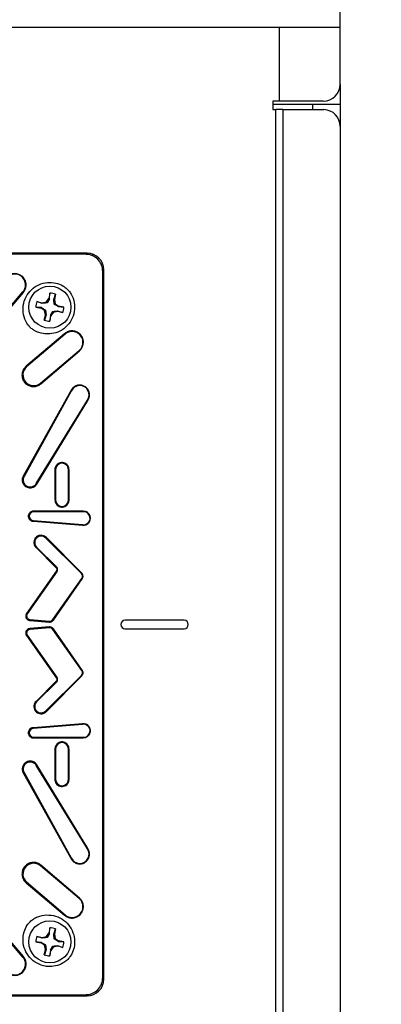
# Model space of a CAD drawing. Header units: inches. Extents: x 0.3 to 33.8, y 0.2 to 21.7.
# Tile 72 of 192: x 12.89 to 13.158, y 11.523 to 12.253. Entities that reach past the tile are written whole.
import ezdxf

# ---------------------------------------------------------------- set-up
doc = ezdxf.new("R2010")
doc.units = ezdxf.units.IN
doc.header["$MEASUREMENT"] = 0
doc.layers.add('BORDERS', color=7, linetype='Continuous')
doc.styles.add('SLDTEXTSTYLE0', font='TXT', dxfattribs={"width": 0.75})
doc.dimstyles.new('SLDDIMSTYLE0', dxfattribs={"dimtxt": 0.137795, "dimasz": 0.13, "dimexe": 0, "dimexo": 0.0625, "dimgap": 0.034449, "dimtad": 1, "dimdec": 3, "dimlfac": 10, "dimrnd": 1e-09, "dimzin": 4, "dimdsep": 46, "dimtxsty": 'SLDTEXTSTYLE0', "dimsah": 1, "dimcen": 0.09, "dimadec": 0, "dimazin": 1, "dimtfac": 1, "dimtdec": 3, "dimtofl": 0, "dimtmove": 0, "dimatfit": 3, "dimfxl": 0, "dimfrac": 2, "dimtolj": 1, "dimtzin": 12, "dimarcsym": 0})
doc.dimstyles.new('SLDDIMSTYLE3', dxfattribs={"dimtxt": 0.137795, "dimasz": 0.13, "dimexe": 0, "dimexo": 0.0625, "dimgap": 0.034449, "dimtad": 1, "dimdec": 3, "dimlfac": 10, "dimrnd": 1e-09, "dimzin": 4, "dimdsep": 46, "dimtxsty": 'SLDTEXTSTYLE0', "dimsah": 1, "dimcen": 0.09, "dimadec": 0, "dimazin": 1, "dimtfac": 1, "dimtdec": 3, "dimtmove": 0, "dimatfit": 0, "dimfxl": 0, "dimfrac": 2, "dimtolj": 1, "dimtzin": 12, "dimarcsym": 0})

# ---------------------------------------------------------------- blocks, each defined once
blk = doc.blocks.new('_D')
at = {"layer": 'BORDERS'}
for p, q in [((13.35243, 12.40217), (13.91908, 12.40217)), ((13.87971, 12.40217), (13.87971, 10.50717)), ((13.45479, 11.73083), (13.45479, 11.77281)), ((13.45479, 11.77281), (13.67354, 11.77281)), ((13.67354, 11.77281), (13.67354, 11.73083)), ((13.45479, 11.42538), (13.45479, 11.3834)), ((13.67354, 11.3834), (13.67354, 11.42538)), ((13.45479, 11.3834), (13.67354, 11.3834)), ((12.87743, 10.50717), (13.91908, 10.50717))]:
    blk.add_line(p, q, dxfattribs=at)
for points in [[(13.87971, 12.40217), (13.85971, 12.27217), (13.89971, 12.27217)], [(13.87971, 10.50717), (13.89971, 10.63717), (13.85971, 10.63717)]]:
    blk.add_solid(points, dxfattribs=at)
at = {"layer": 'BORDERS', "char_height": 0.137795, "attachment_point": 1, "rotation": 90, "style": 'SLDTEXTSTYLE0'}
for s, insert in [('18.950', (13.70208, 11.29811)), ('481', (13.49591, 11.42538))]:
    blk.add_mtext(s, dxfattribs=dict(at, insert=insert))
blk = doc.blocks.new('_D_3')
at = {"layer": 'BORDERS'}
for p, q in [((12.29586, 13.13381), (12.25388, 13.13381)), ((12.25388, 13.13381), (12.25388, 12.91506)), ((12.60131, 13.13381), (12.64329, 13.13381)), ((12.64329, 13.13381), (12.64329, 12.91506)), ((12.25388, 12.91506), (12.29586, 12.91506)), ((12.64329, 12.91506), (12.60131, 12.91506)), ((12.22705, 12.21279), (12.22705, 12.74826)), ((12.67705, 11.84404), (12.67705, 12.74826)), ((12.22705, 12.70889), (11.97705, 12.70889)), ((12.67705, 12.70889), (12.22705, 12.70889)), ((12.67705, 12.70889), (12.92705, 12.70889))]:
    blk.add_line(p, q, dxfattribs=at)
for points in [[(12.22705, 12.70889), (12.09705, 12.72889), (12.09705, 12.68889)], [(12.67705, 12.70889), (12.80705, 12.68889), (12.80705, 12.72889)]]:
    blk.add_solid(points, dxfattribs=at)
at = {"layer": 'BORDERS', "char_height": 0.137795, "attachment_point": 1, "style": 'SLDTEXTSTYLE0'}
for s, insert in [('114', (12.29586, 13.09269)), ('4.500', (12.2195, 12.88652))]:
    blk.add_mtext(s, dxfattribs=dict(at, insert=insert))

msp = doc.modelspace()

# ---------------------------------------------------------------- linework, layer by layer
at = {"color": 7, "linetype": 'Continuous', "lineweight": 25}
for p, q in [((13.12705, 12.2468), (13.12705, 12.26717)), ((13.08205, 12.2468), (12.27205, 12.2468)), ((13.08205, 12.19217), (13.08205, 12.2468)), ((13.12705, 12.2468), (13.08205, 12.2468)), ((13.12705, 12.20467), (13.12705, 12.2468)), ((13.12705, 12.20467), (13.12705, 12.18967)), ((13.08205, 12.19217), (13.07705, 12.19217)), ((13.07705, 12.19217), (13.07705, 12.18592)), ((13.11455, 12.19217), (13.08205, 12.19217)), ((13.12705, 12.18967), (13.07705, 12.18967)), ((13.07705, 12.18592), (13.07937, 12.18592)), ((13.07937, 10.72342), (13.07937, 12.18592)), ((13.08464, 12.18592), (13.07937, 12.18592)), ((13.08464, 12.18592), (13.08464, 10.72342)), ((13.08464, 12.18592), (13.11498, 12.18592)), ((13.10668, 12.18592), (13.10668, 12.18967)), ((13.12705, 12.18967), (13.12705, 12.17342)), ((13.12705, 12.17342), (13.12705, 10.73592)), ((12.93955, 12.07967), (12.41455, 12.07967)), ((12.93955, 12.07967), (12.41455, 12.07967)), ((12.93868, 12.0788), (12.41542, 12.0788)), ((12.93868, 12.0788), (12.93955, 12.07967)), ((12.95205, 12.06717), (12.95118, 12.0663)), ((12.95205, 11.54217), (12.95205, 12.06717)), ((12.95205, 11.54217), (12.95205, 12.06717)), ((12.95118, 11.54304), (12.95118, 12.0663)), ((12.86773, 12.02248), (12.89206, 12.0509)), ((12.86825, 12.02203), (12.8924, 12.0506)), ((12.89206, 12.0509), (12.8924, 12.0506)), ((12.9095, 12.04355), (12.91124, 12.04611)), ((12.91169, 12.04592), (12.90993, 12.0429)), ((12.91207, 12.05007), (12.91124, 12.04611)), ((12.91169, 12.04592), (12.91124, 12.04611)), ((12.91169, 12.04592), (12.91213, 12.05007)), ((12.91487, 12.04526), (12.91612, 12.04924)), ((12.91487, 12.04526), (12.91536, 12.04526)), ((12.91618, 12.04922), (12.91536, 12.04526)), ((12.91536, 12.04526), (12.91593, 12.04222)), ((12.9058, 12.03931), (12.90165, 12.03975)), ((12.90165, 12.03969), (12.90561, 12.03886)), ((12.90646, 12.04249), (12.90248, 12.04374)), ((12.9025, 12.0438), (12.90646, 12.04298)), ((12.9058, 12.03931), (12.90561, 12.03886)), ((12.90817, 12.03712), (12.90561, 12.03886)), ((12.9058, 12.03931), (12.90882, 12.03755)), ((12.90646, 12.04298), (12.9095, 12.04355)), ((12.90646, 12.04249), (12.90646, 12.04298)), ((12.90993, 12.0429), (12.9095, 12.04355)), ((12.91528, 12.04179), (12.91593, 12.04222)), ((12.9183, 12.04003), (12.91528, 12.04179)), ((12.91593, 12.04222), (12.91849, 12.04048)), ((12.9183, 12.04003), (12.91849, 12.04048)), ((12.9183, 12.04003), (12.92245, 12.03959)), ((12.92245, 12.03965), (12.91849, 12.04048)), ((12.90792, 12.03012), (12.90874, 12.03408)), ((12.90923, 12.03408), (12.90798, 12.0301)), ((12.90882, 12.03755), (12.90817, 12.03712)), ((12.90874, 12.03408), (12.90817, 12.03712)), ((12.90923, 12.03408), (12.90874, 12.03408)), ((12.91241, 12.03342), (12.91197, 12.02927)), ((12.91203, 12.02927), (12.91286, 12.03323)), ((12.91241, 12.03342), (12.91417, 12.03644)), ((12.91241, 12.03342), (12.91286, 12.03323)), ((12.9146, 12.03579), (12.91286, 12.03323)), ((12.91417, 12.03644), (12.9146, 12.03579)), ((12.91764, 12.03636), (12.9146, 12.03579)), ((12.91764, 12.03685), (12.92162, 12.0356)), ((12.91764, 12.03685), (12.91764, 12.03636)), ((12.9216, 12.03554), (12.91764, 12.03636)), ((12.92298, 12.02002), (12.89441, 11.99587)), ((12.92328, 12.01968), (12.89486, 11.99535)), ((12.92328, 12.01968), (12.92298, 12.02002)), ((12.90506, 11.98336), (12.93369, 12.00758)), ((12.90545, 11.98291), (12.93393, 12.0073)), ((12.93369, 12.00758), (12.93384, 12.00741)), ((12.93393, 12.0073), (12.93384, 12.00741)), ((12.89441, 11.99587), (12.89472, 11.99551)), ((12.89486, 11.99535), (12.89472, 11.99551)), ((12.90506, 11.98336), (12.9052, 11.9832)), ((12.90545, 11.98291), (12.9052, 11.9832)), ((12.92756, 11.97767), (12.8923, 11.91462)), ((12.92793, 11.97749), (12.89292, 11.91427)), ((12.90196, 11.90901), (12.9398, 11.97073)), ((12.90249, 11.90868), (12.94006, 11.97056)), ((12.89292, 11.91427), (12.8923, 11.91462)), ((12.91577, 11.91913), (12.91581, 11.89693)), ((12.91629, 11.91914), (12.91633, 11.89693)), ((12.92582, 11.89693), (12.92586, 11.91928)), ((12.92624, 11.89693), (12.92628, 11.91927)), ((12.90196, 11.90901), (12.90249, 11.90868)), ((12.93681, 11.88848), (12.89989, 11.88863)), ((12.93682, 11.88815), (12.89989, 11.88799)), ((12.89983, 11.88107), (12.93619, 11.87828)), ((12.89986, 11.88171), (12.93623, 11.87862)), ((12.93539, 11.84243), (12.90906, 11.86863)), ((12.93563, 11.84268), (12.90947, 11.86902)), ((12.90181, 11.8616), (12.91682, 11.84669)), ((12.90226, 11.86204), (12.91718, 11.84705)), ((12.91702, 11.8445), (12.89476, 11.81285)), ((12.91743, 11.84421), (12.89532, 11.81245)), ((12.91718, 11.84705), (12.91682, 11.84669)), ((12.91743, 11.84421), (12.91702, 11.8445)), ((12.91429, 11.80826), (12.93578, 11.83876)), ((12.91472, 11.80797), (12.93606, 11.83856)), ((12.89711, 11.80773), (12.89715, 11.80818)), ((12.89711, 11.80773), (12.91177, 11.8065)), ((12.89717, 11.80839), (12.89715, 11.80818)), ((12.89717, 11.80839), (12.91182, 11.80704)), ((12.91177, 11.8065), (12.9118, 11.80683)), ((12.91182, 11.80704), (12.9118, 11.80683)), ((13.01143, 11.80779), (12.96768, 11.80779)), ((12.91177, 11.80284), (12.89711, 11.80161)), ((12.89711, 11.80161), (12.89715, 11.80116)), ((12.89717, 11.80095), (12.89715, 11.80116)), ((12.91182, 11.8023), (12.89717, 11.80095)), ((12.91177, 11.80284), (12.9118, 11.80251)), ((12.91182, 11.8023), (12.9118, 11.80251)), ((12.93578, 11.77058), (12.91429, 11.80108)), ((12.93606, 11.77078), (12.91472, 11.80137)), ((12.96768, 11.80154), (13.01143, 11.80154)), ((12.89476, 11.79649), (12.91702, 11.76484)), ((12.89532, 11.79689), (12.91743, 11.76513)), ((12.91682, 11.76265), (12.90181, 11.74774)), ((12.91718, 11.76229), (12.90226, 11.7473)), ((12.90906, 11.74071), (12.93539, 11.76691)), ((12.90947, 11.74032), (12.93563, 11.76666)), ((12.91718, 11.76229), (12.91682, 11.76265)), ((12.91743, 11.76513), (12.91702, 11.76484)), ((12.93619, 11.73106), (12.89983, 11.72827)), ((12.93623, 11.73072), (12.89986, 11.72763)), ((12.89989, 11.72135), (12.93682, 11.72119)), ((12.89989, 11.72071), (12.93681, 11.72086)), ((12.91581, 11.71241), (12.91577, 11.69021)), ((12.91633, 11.71241), (12.91629, 11.6902)), ((12.92586, 11.69006), (12.92582, 11.71241)), ((12.92628, 11.69007), (12.92624, 11.71241)), ((12.89292, 11.69507), (12.8923, 11.69472)), ((12.89292, 11.69507), (12.92793, 11.63185)), ((12.90196, 11.70033), (12.90249, 11.70066)), ((12.9398, 11.63861), (12.90196, 11.70033)), ((12.94006, 11.63878), (12.90249, 11.70066)), ((12.8923, 11.69472), (12.92756, 11.63167)), ((12.90506, 11.62598), (12.9052, 11.62614)), ((12.93369, 11.60176), (12.90506, 11.62598)), ((12.90545, 11.62643), (12.9052, 11.62614)), ((12.93393, 11.60204), (12.90545, 11.62643)), ((12.89441, 11.61347), (12.89472, 11.61383)), ((12.89441, 11.61347), (12.92298, 11.58932)), ((12.89486, 11.61399), (12.89472, 11.61383)), ((12.89486, 11.61399), (12.92328, 11.58966)), ((12.93369, 11.60176), (12.93384, 11.60193)), ((12.93393, 11.60204), (12.93384, 11.60193)), ((12.89206, 11.55844), (12.86773, 11.58686)), ((12.8924, 11.55874), (12.86825, 11.58731)), ((12.92328, 11.58966), (12.92298, 11.58932)), ((12.91207, 11.58007), (12.91124, 11.57611)), ((12.91169, 11.57592), (12.91213, 11.58007)), ((12.91487, 11.57526), (12.91612, 11.57924)), ((12.91618, 11.57922), (12.91536, 11.57526)), ((12.90646, 11.57249), (12.90248, 11.57374)), ((12.9025, 11.5738), (12.90646, 11.57298)), ((12.90646, 11.57298), (12.9095, 11.57355)), ((12.90646, 11.57249), (12.90646, 11.57298)), ((12.9095, 11.57355), (12.91124, 11.57611)), ((12.90993, 11.5729), (12.9095, 11.57355)), ((12.91169, 11.57592), (12.90993, 11.5729)), ((12.91169, 11.57592), (12.91124, 11.57611)), ((12.91487, 11.57526), (12.91536, 11.57526)), ((12.91528, 11.57179), (12.91593, 11.57222)), ((12.9183, 11.57003), (12.91528, 11.57179)), ((12.91536, 11.57526), (12.91593, 11.57222)), ((12.91593, 11.57222), (12.91849, 11.57048)), ((12.9058, 11.56931), (12.90165, 11.56975)), ((12.90165, 11.56969), (12.90561, 11.56886)), ((12.9058, 11.56931), (12.90561, 11.56886)), ((12.90817, 11.56712), (12.90561, 11.56886)), ((12.9058, 11.56931), (12.90882, 11.56755)), ((12.90792, 11.56012), (12.90874, 11.56408)), ((12.90923, 11.56408), (12.90798, 11.5601)), ((12.90882, 11.56755), (12.90817, 11.56712)), ((12.90874, 11.56408), (12.90817, 11.56712)), ((12.90923, 11.56408), (12.90874, 11.56408)), ((12.91241, 11.56342), (12.91417, 11.56644)), ((12.9146, 11.56579), (12.91286, 11.56323)), ((12.91417, 11.56644), (12.9146, 11.56579)), ((12.91764, 11.56636), (12.9146, 11.56579)), ((12.91764, 11.56685), (12.91764, 11.56636)), ((12.91764, 11.56685), (12.92162, 11.5656)), ((12.9216, 11.56554), (12.91764, 11.56636)), ((12.9183, 11.57003), (12.91849, 11.57048)), ((12.9183, 11.57003), (12.92245, 11.56959)), ((12.92245, 11.56965), (12.91849, 11.57048)), ((12.89206, 11.55844), (12.8924, 11.55874)), ((12.91241, 11.56342), (12.91197, 11.55927)), ((12.91203, 11.55927), (12.91286, 11.56323)), ((12.91241, 11.56342), (12.91286, 11.56323)), ((12.95118, 11.54304), (12.95205, 11.54217)), ((12.41455, 11.52967), (12.93955, 11.52967)), ((12.41455, 11.52967), (12.93955, 11.52967)), ((12.41542, 11.53054), (12.93868, 11.53054)), ((12.93955, 11.52967), (12.93868, 11.53054))]:
    msp.add_line(p, q, dxfattribs=at)
at = {"color": 7, "linetype": 'Continuous', "lineweight": 25, "flags": 128}
for points in [[(12.92793, 11.97749), (12.92774, 11.97759), (12.92756, 11.97767)], [(12.9398, 11.97073), (12.93998, 11.97061), (12.94006, 11.97056)], [(12.91629, 11.91914), (12.91607, 11.91914), (12.91577, 11.91913)], [(12.92586, 11.91928), (12.92608, 11.91927), (12.92628, 11.91927)], [(12.91633, 11.89693), (12.91611, 11.89693), (12.91581, 11.89693)], [(12.92582, 11.89693), (12.92604, 11.89693), (12.92624, 11.89693)], [(12.89989, 11.88799), (12.89989, 11.8882), (12.89989, 11.88863)], [(12.93682, 11.88815), (12.93681, 11.88836), (12.93681, 11.88848)], [(12.89986, 11.88171), (12.89985, 11.8815), (12.89983, 11.88107)], [(12.93623, 11.87862), (12.93621, 11.8784), (12.93619, 11.87828)], [(12.90906, 11.86863), (12.90922, 11.86878), (12.90947, 11.86902)], [(12.90226, 11.86204), (12.9021, 11.86189), (12.90181, 11.8616)], [(12.93539, 11.84243), (12.93554, 11.84259), (12.93563, 11.84268)], [(12.93578, 11.83876), (12.93596, 11.83864), (12.93606, 11.83856)], [(12.89532, 11.81245), (12.89515, 11.81258), (12.89478, 11.81283), (12.89476, 11.81285)], [(12.91429, 11.80826), (12.91447, 11.80814), (12.91472, 11.80797)], [(12.91429, 11.80108), (12.91447, 11.8012), (12.91472, 11.80137)], [(12.89532, 11.79689), (12.89515, 11.79676), (12.89478, 11.79651), (12.89476, 11.79649)], [(12.93578, 11.77058), (12.93596, 11.7707), (12.93606, 11.77078)], [(12.93539, 11.76691), (12.93554, 11.76675), (12.93563, 11.76666)], [(12.90226, 11.7473), (12.9021, 11.74745), (12.90181, 11.74774)], [(12.90906, 11.74071), (12.90922, 11.74056), (12.90947, 11.74032)], [(12.89986, 11.72763), (12.89985, 11.72784), (12.89983, 11.72827)], [(12.93623, 11.73072), (12.93621, 11.73094), (12.93619, 11.73106)], [(12.89989, 11.72135), (12.89989, 11.72114), (12.89989, 11.72071)], [(12.93682, 11.72119), (12.93681, 11.72098), (12.93681, 11.72086)], [(12.91633, 11.71241), (12.91611, 11.71241), (12.91581, 11.71241)], [(12.92582, 11.71241), (12.92604, 11.71241), (12.92624, 11.71241)], [(12.91629, 11.6902), (12.91607, 11.6902), (12.91577, 11.69021)], [(12.92586, 11.69006), (12.92608, 11.69007), (12.92628, 11.69007)], [(12.9398, 11.63861), (12.93998, 11.63873), (12.94006, 11.63878)], [(12.92793, 11.63185), (12.92774, 11.63175), (12.92756, 11.63167)]]:
    msp.add_lwpolyline(points, dxfattribs=at)
at = {"color": 7, "linetype": 'Continuous', "lineweight": 25}
for centre in [(12.91205, 12.03967), (12.91205, 11.56967)]:
    msp.add_circle(centre, 0.0156, dxfattribs=at)
for centre, radius, start, end in [((13.11455, 12.20467), 0.0125, 270, 0), ((13.11476, 12.17363), 0.01229, 359.02424, 88.98981), ((12.88605, 12.05616), 0.00798, 318.77659, 139.77011), ((12.91205, 12.03967), 0.0104, 66.6114, 89.91028), ((12.91205, 12.03967), 0.0104, 156.6114, 179.91028), ((12.91205, 12.03967), 0.0104, 336.6114, 359.91028), ((12.91205, 12.03967), 0.0104, 246.6114, 269.91028), ((12.92854, 12.01367), 0.00798, 310.23013, 131.22341), ((12.89998, 11.98937), 0.00787, 130.57696, 310.21488), ((12.93423, 11.97474), 0.00687, 324.23215, 156.4367), ((12.92107, 11.91935), 0.00479, 359.08882, 182.52942), ((12.8975, 11.91174), 0.00523, 151.02219, 328.48517), ((12.92107, 11.89685), 0.00475, 179.1184, 0.92101), ((12.89988, 11.88485), 0.00314, 89.86324, 269.67025), ((12.93702, 11.88335), 0.0048, 260.52563, 92.44672), ((12.90558, 11.86542), 0.00474, 42.73249, 225.4314), ((12.91561, 11.84548), 0.00222, 325.16622, 44.86092), ((12.93357, 11.84038), 0.00274, 323.82697, 48.39568), ((12.8974, 11.81094), 0.00256, 144.00564, 264.84225), ((12.91206, 11.80966), 0.00263, 264.64031, 327.83875), ((12.96768, 11.80467), 0.00312, 90, 270), ((13.01143, 11.80467), 0.00312, 270, 90), ((12.8974, 11.7984), 0.00256, 95.14888, 215.99436), ((12.91206, 11.79968), 0.00263, 32.16125, 95.35214), ((12.93357, 11.76896), 0.00274, 311.60432, 36.17303), ((12.91561, 11.76386), 0.00222, 315.13908, 34.83378), ((12.90558, 11.74392), 0.00474, 134.5686, 317.26751), ((12.89988, 11.72449), 0.00314, 90.32975, 270.13676), ((12.93702, 11.72599), 0.0048, 267.55328, 99.47437), ((12.92107, 11.71249), 0.00475, 359.07899, 180.8816), ((12.8975, 11.6976), 0.00523, 31.51483, 208.97781), ((12.92107, 11.68999), 0.00479, 177.47058, 0.91118), ((12.93423, 11.6346), 0.00687, 203.5633, 35.76785), ((12.89998, 11.61997), 0.00787, 49.78529, 229.4232), ((12.92854, 11.59567), 0.00798, 228.77659, 49.77011), ((12.91205, 11.56967), 0.0104, 66.6114, 89.91028), ((12.91205, 11.56967), 0.0104, 156.6114, 179.91028), ((12.91205, 11.56967), 0.0104, 336.6114, 359.91028), ((12.88605, 11.55318), 0.00798, 220.23013, 41.22341), ((12.91205, 11.56967), 0.0104, 246.6114, 269.91028)]:
    msp.add_arc(centre, radius, start, end, dxfattribs=at)
for centre, major_axis in [((12.93955, 12.06717), (0.00884, 0.00884)), ((12.93955, 11.54217), (0.00884, -0.00884))]:
    msp.add_ellipse(centre, major_axis=major_axis, ratio=0.999695, start_param=5.497939, end_param=7.068431, dxfattribs=at)
for points, knots in [([(12.95118, 12.0663), (12.95113, 12.06715), (12.95103, 12.06883), (12.95001, 12.07196), (12.94774, 12.07536), (12.94434, 12.07763), (12.94121, 12.07865), (12.93953, 12.07875), (12.93868, 12.0788)], [0, 0, 0, 0, 0.130417, 0.257406, 0.5, 0.742599, 0.869587, 1, 1, 1, 1]), ([(12.8924, 12.0506), (12.89292, 12.05133), (12.89399, 12.05283), (12.89458, 12.05562), (12.89427, 12.05847), (12.89301, 12.06107), (12.89096, 12.06309), (12.88836, 12.06432), (12.8855, 12.06462), (12.88273, 12.06396), (12.8808, 12.06275), (12.87992, 12.06181), (12.87968, 12.06155)], [0, 0, 0, 0, 0.101547, 0.209138, 0.316995, 0.424914, 0.532584, 0.639805, 0.746575, 0.853092, 0.959659, 1, 1, 1, 1]), ([(12.91205, 12.01984), (12.91405, 12.02018), (12.91828, 12.02091), (12.92391, 12.02452), (12.92821, 12.02983), (12.93046, 12.03628), (12.93046, 12.04306), (12.92863, 12.04832), (12.92617, 12.05176), (12.92406, 12.05385), (12.92093, 12.05607), (12.9163, 12.05783), (12.91012, 12.05824), (12.90376, 12.05659), (12.89814, 12.05282), (12.89405, 12.0474), (12.89197, 12.0409), (12.89217, 12.03405), (12.89395, 12.02923), (12.89584, 12.02652), (12.89708, 12.02505), (12.89877, 12.0235), (12.90205, 12.02136), (12.90658, 12.01979), (12.91039, 12.01982), (12.91205, 12.01984)], [0, 0, 0, 0, 0.050385, 0.10679, 0.162905, 0.218588, 0.273899, 0.329123, 0.354522, 0.378878, 0.403022, 0.449872, 0.500293, 0.55546, 0.610697, 0.666249, 0.722229, 0.778567, 0.835068, 0.847982, 0.860895, 0.883229, 0.904753, 0.958549, 1, 1, 1, 1]), ([(12.91528, 12.04179), (12.91517, 12.04267), (12.91501, 12.0439), (12.9149, 12.04496), (12.91487, 12.04526)], [0, 0, 0, 0, 0.713157, 1, 1, 1, 1]), ([(12.90993, 12.0429), (12.90905, 12.04279), (12.90783, 12.04263), (12.90676, 12.04252), (12.90646, 12.04249)], [0, 0, 0, 0, 0.713157, 1, 1, 1, 1]), ([(12.90882, 12.03755), (12.90893, 12.03667), (12.90909, 12.03544), (12.9092, 12.03438), (12.90923, 12.03408)], [0, 0, 0, 0, 0.713157, 1, 1, 1, 1]), ([(12.91417, 12.03644), (12.91505, 12.03655), (12.91628, 12.03671), (12.91734, 12.03682), (12.91764, 12.03685)], [0, 0, 0, 0, 0.713157, 1, 1, 1, 1]), ([(12.93393, 12.0073), (12.93458, 12.00798), (12.93589, 12.00935), (12.93686, 12.01208), (12.93693, 12.01493), (12.93604, 12.01765), (12.9343, 12.01992), (12.93191, 12.0215), (12.92912, 12.0222), (12.92626, 12.02193), (12.92421, 12.02101), (12.92323, 12.02022), (12.92298, 12.02002)], [0, 0, 0, 0, 0.107001, 0.214015, 0.320703, 0.427208, 0.533841, 0.64086, 0.748351, 0.856199, 0.964129, 1, 1, 1, 1]), ([(12.89441, 11.99587), (12.89374, 11.99518), (12.89241, 11.99381), (12.89141, 11.99104), (12.89132, 11.98815), (12.89221, 11.98538), (12.89395, 11.98307), (12.89637, 11.98145), (12.89919, 11.98072), (12.90209, 11.98098), (12.90419, 11.9819), (12.90519, 11.9827), (12.90545, 11.98291)], [0, 0, 0, 0, 0.1069407, 0.2138945, 0.3205229, 0.4269627, 0.5335256, 0.6404689, 0.7478854, 0.8556626, 0.963528, 1, 1, 1, 1]), ([(12.94006, 11.97056), (12.94044, 11.97122), (12.94124, 11.97258), (12.94152, 11.975), (12.94104, 11.97741), (12.93977, 11.97953), (12.93788, 11.98111), (12.93557, 11.98198), (12.93309, 11.98203), (12.93074, 11.98125), (12.92874, 11.97977), (12.92795, 11.97837), (12.92756, 11.97767)], [0, 0, 0, 0, 0.094428, 0.194925, 0.295223, 0.395544, 0.496158, 0.597212, 0.698658, 0.800281, 0.901781, 1, 1, 1, 1]), ([(12.92628, 11.91927), (12.92624, 11.91983), (12.92615, 11.92097), (12.92532, 11.92254), (12.92404, 11.92378), (12.9224, 11.92453), (12.92061, 11.9247), (12.91886, 11.92425), (12.91735, 11.92326), (12.91627, 11.92182), (12.91579, 11.92036), (12.91578, 11.91945), (12.91577, 11.91913)], [0, 0, 0, 0, 0.098829, 0.203623, 0.30863, 0.414079, 0.519966, 0.626093, 0.732157, 0.837879, 0.943132, 1, 1, 1, 1]), ([(12.8923, 11.91462), (12.89204, 11.91401), (12.89151, 11.91279), (12.89153, 11.91076), (12.89217, 11.90887), (12.89342, 11.90729), (12.89511, 11.90621), (12.89707, 11.90574), (12.89909, 11.90596), (12.90091, 11.90683), (12.90198, 11.90788), (12.90241, 11.90856), (12.90249, 11.90868)], [0, 0, 0, 0, 0.108009, 0.216023, 0.323914, 0.431949, 0.54038, 0.649291, 0.758553, 0.867885, 0.976971, 1, 1, 1, 1]), ([(12.91581, 11.89693), (12.91586, 11.89638), (12.91594, 11.89524), (12.91677, 11.89369), (12.91804, 11.89246), (12.91966, 11.89172), (12.92144, 11.89155), (12.92318, 11.89199), (12.92467, 11.89298), (12.92575, 11.89441), (12.92621, 11.89581), (12.92623, 11.89666), (12.92624, 11.89693)], [0, 0, 0, 0, 0.099585, 0.205297, 0.311221, 0.417592, 0.524404, 0.631458, 0.738448, 0.845093, 0.951266, 1, 1, 1, 1]), ([(12.89989, 11.88863), (12.89948, 11.8886), (12.89865, 11.88853), (12.89752, 11.88792), (12.89663, 11.88698), (12.89611, 11.88579), (12.89601, 11.8845), (12.89634, 11.88326), (12.89706, 11.88219), (12.8981, 11.88142), (12.89908, 11.8811), (12.89967, 11.88108), (12.89983, 11.88107)], [0, 0, 0, 0, 0.101761, 0.209585, 0.317184, 0.424325, 0.531025, 0.637493, 0.744037, 0.850931, 0.958297, 1, 1, 1, 1]), ([(12.93619, 11.87828), (12.93674, 11.87825), (12.93786, 11.87818), (12.9395, 11.87877), (12.94088, 11.87986), (12.94182, 11.88136), (12.9422, 11.88307), (12.942, 11.88481), (12.94124, 11.88639), (12.94001, 11.88761), (12.93846, 11.88839), (12.93735, 11.88845), (12.93681, 11.88848)], [0, 0, 0, 0, 0.095687, 0.197665, 0.299523, 0.401004, 0.502036, 0.602746, 0.703398, 0.804282, 0.905584, 1, 1, 1, 1]), ([(12.90947, 11.86902), (12.90905, 11.8694), (12.90818, 11.87019), (12.90647, 11.87077), (12.90464, 11.87078), (12.90291, 11.87018), (12.90148, 11.86903), (12.90051, 11.86748), (12.90011, 11.8657), (12.90032, 11.8639), (12.90098, 11.8625), (12.9016, 11.86183), (12.90181, 11.8616)], [0, 0, 0, 0, 0.099413, 0.205125, 0.311155, 0.417353, 0.523406, 0.629067, 0.73426, 0.839119, 0.943919, 1, 1, 1, 1]), ([(12.91682, 11.84669), (12.91695, 11.84654), (12.91719, 11.84625), (12.91735, 11.84568), (12.91732, 11.8451), (12.91716, 11.84471), (12.91703, 11.84453), (12.91702, 11.8445)], [0, 0, 0, 0, 0.2403268, 0.4806807, 0.7203796, 0.959815, 1, 1, 1, 1]), ([(12.93606, 11.83856), (12.93623, 11.83886), (12.93658, 11.83945), (12.9367, 11.8405), (12.93649, 11.84153), (12.93606, 11.84226), (12.93572, 11.84259), (12.93563, 11.84268)], [0, 0, 0, 0, 0.223981, 0.454175, 0.683918, 0.913719, 1, 1, 1, 1]), ([(12.89476, 11.81285), (12.89459, 11.81255), (12.89422, 11.81194), (12.89409, 11.81085), (12.8943, 11.80977), (12.89485, 11.80883), (12.89569, 11.80812), (12.8965, 11.8078), (12.89698, 11.80774), (12.89711, 11.80773)], [0, 0, 0, 0, 0.151856, 0.310364, 0.468557, 0.626776, 0.785451, 0.944816, 1, 1, 1, 1]), ([(12.91177, 11.8065), (12.91213, 11.8065), (12.91285, 11.80651), (12.91384, 11.80698), (12.91443, 11.80754), (12.91468, 11.8079), (12.91472, 11.80797)], [0, 0, 0, 0, 0.309734, 0.619485, 0.928692, 1, 1, 1, 1]), ([(12.89711, 11.80161), (12.89675, 11.80155), (12.89603, 11.80142), (12.89511, 11.80078), (12.89444, 11.7999), (12.89411, 11.79884), (12.89415, 11.79774), (12.89445, 11.79696), (12.89471, 11.79658), (12.89476, 11.79649)], [0, 0, 0, 0, 0.16005, 0.320115, 0.479753, 0.638684, 0.797034, 0.955181, 1, 1, 1, 1]), ([(12.91472, 11.80137), (12.91451, 11.80164), (12.91408, 11.8022), (12.91312, 11.80272), (12.91232, 11.80287), (12.91186, 11.80285), (12.91177, 11.80284)], [0, 0, 0, 0, 0.29966, 0.607437, 0.916281, 1, 1, 1, 1]), ([(12.93563, 11.76666), (12.93586, 11.76691), (12.93632, 11.76742), (12.93666, 11.76842), (12.93667, 11.76948), (12.9364, 11.77027), (12.93613, 11.77067), (12.93606, 11.77078)], [0, 0, 0, 0, 0.223955, 0.454692, 0.68474, 0.914425, 1, 1, 1, 1]), ([(12.91702, 11.76484), (12.91711, 11.76467), (12.9173, 11.76434), (12.91735, 11.76375), (12.91723, 11.76319), (12.917, 11.76283), (12.91685, 11.76267), (12.91682, 11.76265)], [0, 0, 0, 0, 0.239883, 0.479786, 0.719256, 0.958834, 1, 1, 1, 1]), ([(12.90181, 11.74774), (12.90145, 11.74731), (12.90069, 11.74643), (12.90016, 11.7447), (12.9002, 11.74289), (12.90084, 11.74118), (12.90201, 11.73979), (12.90357, 11.73886), (12.90536, 11.73849), (12.90717, 11.73874), (12.90857, 11.73944), (12.90924, 11.74009), (12.90947, 11.74032)], [0, 0, 0, 0, 0.099131, 0.204355, 0.30928, 0.414063, 0.519013, 0.624363, 0.730174, 0.836309, 0.942483, 1, 1, 1, 1]), ([(12.89983, 11.72827), (12.89943, 11.72823), (12.89861, 11.72815), (12.89749, 11.72753), (12.89661, 11.72658), (12.8961, 11.72539), (12.89601, 11.7241), (12.89636, 11.72286), (12.89709, 11.7218), (12.89813, 11.72104), (12.89912, 11.72073), (12.89972, 11.72071), (12.89989, 11.72071)], [0, 0, 0, 0, 0.1004671, 0.2082836, 0.3158687, 0.4229937, 0.529681, 0.6361449, 0.7426946, 0.8496007, 0.9569798, 1, 1, 1, 1]), ([(12.93681, 11.72086), (12.93736, 11.72089), (12.93848, 11.72096), (12.94004, 11.72175), (12.94127, 11.72299), (12.94202, 11.72459), (12.9422, 11.72633), (12.94179, 11.72804), (12.94085, 11.72951), (12.93947, 11.73058), (12.93784, 11.73116), (12.93673, 11.73109), (12.93619, 11.73106)], [0, 0, 0, 0, 0.09581, 0.197751, 0.299494, 0.400812, 0.501705, 0.602359, 0.703064, 0.804085, 0.90555, 1, 1, 1, 1]), ([(12.92624, 11.71241), (12.9262, 11.71296), (12.92611, 11.7141), (12.92529, 11.71565), (12.92402, 11.71688), (12.92239, 11.71762), (12.92062, 11.71779), (12.91888, 11.71735), (12.91738, 11.71636), (12.91631, 11.71493), (12.91585, 11.71353), (12.91582, 11.71268), (12.91581, 11.71241)], [0, 0, 0, 0, 0.099721, 0.20543, 0.311355, 0.417725, 0.524537, 0.631592, 0.738582, 0.845227, 0.9514, 1, 1, 1, 1]), ([(12.90249, 11.70066), (12.90209, 11.70119), (12.90129, 11.70226), (12.8995, 11.70324), (12.89753, 11.70361), (12.89553, 11.70329), (12.89374, 11.70233), (12.89238, 11.70083), (12.8916, 11.69897), (12.89148, 11.69696), (12.89187, 11.69554), (12.89224, 11.69484), (12.8923, 11.69472)], [0, 0, 0, 0, 0.108613, 0.217212, 0.326189, 0.435484, 0.544801, 0.653831, 0.762393, 0.870514, 0.978414, 1, 1, 1, 1]), ([(12.91577, 11.69021), (12.9158, 11.68966), (12.91586, 11.68851), (12.91664, 11.68692), (12.91789, 11.68564), (12.9195, 11.68485), (12.92129, 11.68463), (12.92305, 11.68502), (12.92459, 11.68598), (12.92571, 11.68739), (12.92623, 11.68883), (12.92627, 11.68975), (12.92628, 11.69007)], [0, 0, 0, 0, 0.09844, 0.203222, 0.308198, 0.413606, 0.519461, 0.625579, 0.731659, 0.837418, 0.94271, 1, 1, 1, 1]), ([(12.92756, 11.63167), (12.92793, 11.631), (12.9287, 11.62962), (12.93064, 11.62814), (12.93297, 11.62733), (12.93545, 11.62734), (12.93779, 11.62818), (12.93971, 11.62974), (12.94101, 11.63186), (12.94152, 11.63427), (12.94125, 11.63672), (12.94045, 11.6381), (12.94006, 11.63878)], [0, 0, 0, 0, 0.094372, 0.19511, 0.296199, 0.39767, 0.499294, 0.600772, 0.70187, 0.802521, 0.902857, 1, 1, 1, 1]), ([(12.90545, 11.62643), (12.90466, 11.62699), (12.90307, 11.62809), (12.90018, 11.62863), (12.89729, 11.62824), (12.89469, 11.6269), (12.89268, 11.62477), (12.8915, 11.62211), (12.89127, 11.6192), (12.89201, 11.6164), (12.89325, 11.61452), (12.89418, 11.61368), (12.89441, 11.61347)], [0, 0, 0, 0, 0.107568, 0.215126, 0.322939, 0.430792, 0.538376, 0.645505, 0.75219, 0.858642, 0.965167, 1, 1, 1, 1]), ([(12.92298, 11.58932), (12.92371, 11.5888), (12.92521, 11.58773), (12.928, 11.58714), (12.93085, 11.58745), (12.93345, 11.58872), (12.93548, 11.59076), (12.9367, 11.59336), (12.937, 11.59622), (12.93634, 11.59899), (12.93513, 11.60092), (12.93419, 11.6018), (12.93393, 11.60204)], [0, 0, 0, 0, 0.101547, 0.209138, 0.316995, 0.424914, 0.532584, 0.639805, 0.746575, 0.853092, 0.959659, 1, 1, 1, 1]), ([(12.91205, 11.55135), (12.91392, 11.5515), (12.91689, 11.55173), (12.92056, 11.55319), (12.92314, 11.55477), (12.92533, 11.55666), (12.92717, 11.55889), (12.92912, 11.56222), (12.93051, 11.56709), (12.93038, 11.57343), (12.92809, 11.57968), (12.92381, 11.58492), (12.91801, 11.58848), (12.91133, 11.58994), (12.90566, 11.58922), (12.90199, 11.58779), (12.90005, 11.5867), (12.89869, 11.58572), (12.89743, 11.58461), (12.89628, 11.58338), (12.89449, 11.58101), (12.89256, 11.57668), (12.89179, 11.57027), (12.8933, 11.56355), (12.89695, 11.55772), (12.90232, 11.55348), (12.90768, 11.55156), (12.91098, 11.5514), (12.91205, 11.55135)], [0, 0, 0, 0, 0.046462, 0.073759, 0.097713, 0.121663, 0.145614, 0.169433, 0.217518, 0.27001, 0.325148, 0.380431, 0.436078, 0.492151, 0.548532, 0.57644, 0.590368, 0.604294, 0.618218, 0.632142, 0.646067, 0.69235, 0.748768, 0.805192, 0.86158, 0.917664, 0.973317, 1, 1, 1, 1]), ([(12.90993, 11.5729), (12.90905, 11.57279), (12.90783, 11.57263), (12.90676, 11.57252), (12.90646, 11.57249)], [0, 0, 0, 0, 0.7131571, 1, 1, 1, 1]), ([(12.91528, 11.57179), (12.91517, 11.57267), (12.91501, 11.5739), (12.9149, 11.57496), (12.91487, 11.57526)], [0, 0, 0, 0, 0.713157, 1, 1, 1, 1]), ([(12.90882, 11.56755), (12.90893, 11.56667), (12.90909, 11.56544), (12.9092, 11.56438), (12.90923, 11.56408)], [0, 0, 0, 0, 0.713157, 1, 1, 1, 1]), ([(12.91417, 11.56644), (12.91505, 11.56655), (12.91628, 11.56671), (12.91734, 11.56682), (12.91764, 11.56685)], [0, 0, 0, 0, 0.713157, 1, 1, 1, 1]), ([(12.87968, 11.54779), (12.88036, 11.54714), (12.88173, 11.54583), (12.88446, 11.54486), (12.88731, 11.54479), (12.89003, 11.54568), (12.8923, 11.54742), (12.89388, 11.54981), (12.89458, 11.5526), (12.89431, 11.55546), (12.89339, 11.55751), (12.8926, 11.55849), (12.8924, 11.55874)], [0, 0, 0, 0, 0.107001, 0.214015, 0.320703, 0.427208, 0.533841, 0.64086, 0.748351, 0.856199, 0.964129, 1, 1, 1, 1]), ([(12.93868, 11.53054), (12.93953, 11.53059), (12.94121, 11.53069), (12.94434, 11.53171), (12.94774, 11.53398), (12.95001, 11.53738), (12.95103, 11.54051), (12.95113, 11.54219), (12.95118, 11.54304)], [0, 0, 0, 0, 0.130417, 0.257406, 0.5, 0.742599, 0.869587, 1, 1, 1, 1])]:
    msp.add_open_spline(points, degree=3, knots=knots, dxfattribs=at)

# ---------------------------------------------------------------- dimensions: what is measured, and where the dimension line sits
at = {"layer": 'BORDERS'}
dim = msp.add_linear_dim(base=(12.22705, 12.70889), p1=(12.67705, 11.80467), p2=(12.22705, 12.17342), dimstyle='SLDDIMSTYLE3', dxfattribs=at)
dim.commit()
dim.dimension.update_dxf_attribs({"geometry": '_D_3', "text_midpoint": (12.44858, 12.70889), "dimtype": 160})
dim = msp.add_linear_dim(base=(13.87971, 10.50717), p1=(13.31306, 12.40217), p2=(12.83806, 10.50717), angle=90, dimstyle='SLDDIMSTYLE0', dxfattribs=at)
dim.commit()
dim.dimension.update_dxf_attribs({"geometry": '_D', "text_midpoint": (13.87971, 11.57811), "dimtype": 160})

doc.saveas('drawing.dxf')
